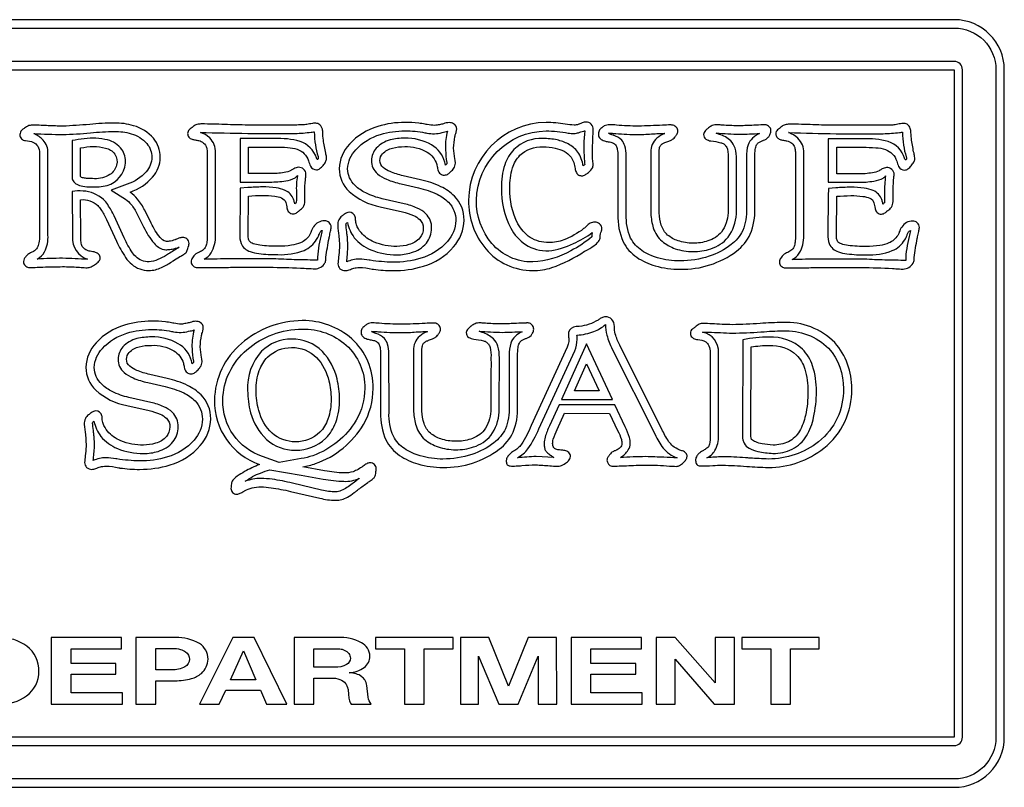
# Model space of a CAD drawing. Extents: x 0.43 to 8.05, y 3.74 to 7.47.
# Tile 2 of 2: x 3.27 to 8.05, y 3.74 to 7.47. Entities that reach past the tile are written whole.
import ezdxf

# ---------------------------------------------------------------- set-up
doc = ezdxf.new("R2010")
doc.units = 0

msp = doc.modelspace()

# ---------------------------------------------------------------- linework, layer by layer
for points in [[(7.802783, 7.467189), (0.6747, 7.467189, 0.415001), (0.431696, 7.224185), (0.431696, 3.984147, 0.416001), (0.6747, 3.741144), (7.802783, 3.741144, 0.415002), (8.045787, 3.984147), (8.045787, 7.224185, 0.414002)], [(8.004961, 3.984147, -0.414668), (7.802783, 3.781969), (0.6747, 3.781969, -0.415866), (0.472521, 3.984147), (0.472521, 7.224185, -0.414663), (0.6747, 7.426365), (7.802783, 7.426365, -0.413464), (8.004961, 7.224185)], [(7.802783, 7.264362), (0.6747, 7.264362, 0.411271), (0.634522, 7.224185), (0.634522, 3.984147, 0.423399), (0.6747, 3.943971), (7.802783, 3.943971, 0.411298), (7.84296, 3.984147), (7.84296, 7.224185, 0.411291)], [(3.297862, 6.880094, -0.113145), (3.336278, 6.871545, -0.133825), (3.356784, 6.853345, -0.145814), (3.365696, 6.819182), (3.365696, 6.421304, -0.049699), (3.362422, 6.383335, -0.074144), (3.354473, 6.360067, -0.162456), (3.335771, 6.341599, -0.031602), (3.334604, 6.341026, -0.003714), (3.332427, 6.340091, 0.026057), (3.317423, 6.33299, 0.094602), (3.302514, 6.321511, -0.003015), (3.299899, 6.318004, 0.03547), (3.29166, 6.305918, 0.126818), (3.287889, 6.292999, 0.203879), (3.295949, 6.273316, 0.125863), (3.312487, 6.263839, 0.013385), (3.354231, 6.265289, -0.006238), (3.382318, 6.266431), (3.382318, 6.266431, -0.003531), (3.477414, 6.268375), (3.477414, 6.268375, -0.019048), (3.552556, 6.265782, -0.00985), (3.567086, 6.264877, 0.01306), (3.597114, 6.26319, 0.097779), (3.616388, 6.268023, 0.053622), (3.63706, 6.279911, 0.062545), (3.653551, 6.29494, 0.163776), (3.660287, 6.309199, 0.190771), (3.653222, 6.327828, 0.125506), (3.637679, 6.337711, 0.042211), (3.625033, 6.341005, 0.008995), (3.61138, 6.343349, -0.012305), (3.606421, 6.34419, -0.082314), (3.585214, 6.353303, -0.126858), (3.572922, 6.367033, -0.086712), (3.567239, 6.386838, -0.032704), (3.565857, 6.414176), (3.565192, 6.593026, -0.219766), (3.648317, 6.564514, -0.038706), (3.662784, 6.545965, -0.040034), (3.690212, 6.497768), (3.739424, 6.391496, 0.044494), (3.783314, 6.312682, 0.070352), (3.813244, 6.280039, 0.182804), (3.896368, 6.249582, 0.106311), (3.95703, 6.263977, 0.035923), (4.007086, 6.292247, -0.000951), (4.013406, 6.296239, -0.033301), (4.043997, 6.316326, -0.01026), (4.047133, 6.317972, 0.020466), (4.06328, 6.326898, 0.092444), (4.07791, 6.339007, 0.036407), (4.085061, 6.356827, 0.01688), (4.089321, 6.370354, 0.057186), (4.091212, 6.380479, 0.238181), (4.080739, 6.403161, 0.16527), (4.059289, 6.410289, 0.078595), (4.042002, 6.40652, 0.020448), (4.026844, 6.400325, -0.004701), (4.024036, 6.39909, -0.059324), (4.022711, 6.398625, -0.065298), (3.994369, 6.391658, -0.075368), (3.977496, 6.391496, -0.15721), (3.951229, 6.409317, -0.068449), (3.907006, 6.479625), (3.875749, 6.541835, 0.055918), (3.84167, 6.596104, 0.07803), (3.804594, 6.629962, 0.13203), (3.914486, 6.70335, 0.176055), (3.951557, 6.799092, 0.175528), (3.917892, 6.891676, 0.148461), (3.821883, 6.952669, 0.07481), (3.728786, 6.965632, 0.025286), (3.609086, 6.958501, -0.006721), (3.478081, 6.950078, -0.007459), (3.408057, 6.952714, 0.009383), (3.33776, 6.955262, 0.077303), (3.314239, 6.952913, 0.092038), (3.293208, 6.940358), (3.291876, 6.93971, -0.04164), (3.291624, 6.93954, -0.004095), (3.291093, 6.939227, 0.073198), (3.279394, 6.93016, 0.194287), (3.2706, 6.909254, 0.418442)], [(4.105333, 6.886585, 0.038816), (4.112029, 6.884892, 0.007415), (4.121247, 6.883321, -0.016839), (4.137779, 6.880282, -0.084797), (4.15056, 6.875568, -0.143002), (4.170342, 6.858801, -0.08171), (4.176743, 6.8434, -0.060828), (4.179154, 6.821135), (4.179154, 6.420019, -0.032659), (4.177398, 6.38854, -0.05699), (4.172588, 6.367935, -0.169449), (4.156546, 6.347442, -0.070895), (4.13659, 6.337074, 0.140778), (4.114649, 6.320874, 0.046846), (4.107747, 6.311477, 0.131632), (4.101346, 6.292361, 0.197632), (4.109077, 6.273488, 0.130029), (4.125286, 6.263849, 0.005443), (4.216506, 6.264459, -0.001893), (4.291537, 6.265144), (4.499026, 6.265144, -0.014743), (4.649975, 6.26061, -0.008468), (4.666851, 6.259697, 0.011193), (4.701185, 6.258017, 0.261894), (4.75039, 6.286529, 0.100428), (4.754879, 6.304059, 0.032913), (4.755051, 6.313746), (4.755051, 6.313746, -0.018438), (4.770344, 6.407058, -0.001302), (4.771873, 6.414332, 0.003668), (4.777228, 6.440288, 0.029964), (4.780315, 6.459547, 0.221189), (4.770259, 6.483199, 0.181436), (4.747735, 6.491299, 0.250322), (4.6952, 6.462139, 0.057263), (4.687809, 6.449932, 0.021769), (4.68313, 6.43839, -0.000604), (4.682565, 6.436867, 0.000515), (4.68173, 6.434828, -0.010838), (4.678532, 6.427297, -0.04173), (4.675247, 6.421315, -0.16067), (4.63244, 6.384702, -0.062825), (4.58856, 6.372288, -0.041107), (4.5223, 6.367529, -0.036661), (4.434512, 6.372714, -0.052273), (4.401836, 6.379933, -0.133288), (4.385057, 6.390616, -0.141217), (4.378875, 6.405793, -0.035218), (4.377992, 6.426499), (4.379324, 6.611181, -0.017718), (4.44715, 6.614421, -0.036667), (4.506368, 6.610809, -0.069921), (4.53943, 6.601938, -0.229529), (4.560152, 6.580202, 0.000021), (4.5602, 6.580076, -0.026767), (4.565908, 6.552565, 0.001024), (4.566185, 6.550917, 0.155067), (4.575912, 6.532124, 0.19434), (4.59611, 6.524994, 0.145007), (4.614355, 6.531404, 0.046564), (4.625992, 6.541057, -0.005437), (4.627105, 6.542121, -0.053979), (4.627708, 6.542611, 0.088087), (4.644412, 6.557699, 0.162523), (4.652639, 6.585908), (4.652639, 6.628676, -0.017254), (4.655294, 6.690239, -0.017329), (4.656142, 6.697938, 0.024242), (4.65796, 6.716807, 0.229338), (4.646536, 6.742034, 0.173506), (4.621146, 6.750736, 0.081877), (4.599606, 6.743936, 0.034552), (4.586772, 6.736435, -0.020291), (4.585472, 6.735599, -0.081255), (4.55272, 6.725149, -0.044638), (4.48306, 6.720046), (4.379324, 6.720046), (4.379324, 6.849), (4.505668, 6.849, -0.020738), (4.569126, 6.847036, -0.06277), (4.615814, 6.838146, -0.240773), (4.670594, 6.781607, 0.032755), (4.679901, 6.755686, 0.276165), (4.709826, 6.73819, 0.148315), (4.724986, 6.744417, 0.059667), (4.740833, 6.759331, 0.052077), (4.753313, 6.777283, 0.114255), (4.758374, 6.792622, 0.037064), (4.757275, 6.803982, 0.010345), (4.755295, 6.81471, -0.003736), (4.754644, 6.818035, -0.034192), (4.754387, 6.81984, -0.01433), (4.74258, 6.882858, -0.032729), (4.73975, 6.921576, 0.015521), (4.738587, 6.930891, 0.04138), (4.736431, 6.939721, 0.205136), (4.720553, 6.960619, 0.124191), (4.701185, 6.964993, 0.039496), (4.689217, 6.963674, 0.008725), (4.675321, 6.960943, -0.014417), (4.662612, 6.958512, -0.033719), (4.640003, 6.956488, -0.009938), (4.605425, 6.955922), (4.376661, 6.955922, -0.012869), (4.264275, 6.958512, 0.008745), (4.15189, 6.961104, 0.02743), (4.134959, 6.959686, 0.056395), (4.124, 6.956927, 0.096226), (4.109104, 6.946544, -0.009984), (4.102014, 6.940368, 0.110012), (4.092535, 6.933726, 0.199921), (4.084057, 6.914449, 0.17034), (4.08971, 6.897601, 0.135429)], [(5.157878, 6.375296, -0.07753), (5.09936, 6.366872, -0.101113), (4.988553, 6.387851, -0.126042), (4.925125, 6.433617, -0.079723), (4.902878, 6.471408, -0.082758), (4.89906, 6.494613, 0.017043), (4.89863, 6.501962, 0.046127), (4.897199, 6.509432, 0.345922), (4.867274, 6.532761, 0.104344), (4.856165, 6.529906, 0.044902), (4.845245, 6.523527, 0.03585), (4.832694, 6.513321, 0.138462), (4.817079, 6.496219, 0.111327), (4.812076, 6.467312, 0.021434), (4.817037, 6.417941, -0.006715), (4.818726, 6.403808, -0.020191), (4.820725, 6.359743, -0.013715), (4.816556, 6.315203, 0.01176), (4.813408, 6.282631, 0.203139), (4.822802, 6.258493, 0.200167), (4.848651, 6.248935, 0.073257), (4.867687, 6.252904, 0.024387), (4.879243, 6.257358, -0.039618), (4.901853, 6.263352, -0.043902), (4.916485, 6.264486, -0.049377), (4.979633, 6.256484, 0.005766), (4.984976, 6.255415, 0.031961), (5.080071, 6.248935, 0.076519), (5.227708, 6.270318, 0.144001), (5.374552, 6.364149, 0.175667), (5.42514, 6.494429, 0.204626), (5.378295, 6.610797, 0.084158), (5.312983, 6.656354, 0.057279), (5.21374, 6.690228), (5.129285, 6.709668, -0.044629), (5.065995, 6.729503, -0.080928), (5.032443, 6.749763, -0.236164), (5.0169, 6.78354, -0.182493), (5.029786, 6.816589, -0.148753), (5.078082, 6.843806, -0.068151), (5.137268, 6.850933, -0.141127), (5.245746, 6.824365, -0.186245), (5.292879, 6.764749, -0.001724), (5.293769, 6.760241, 0.009122), (5.298199, 6.738828, 0.177575), (5.310583, 6.718821, 0.161764), (5.329456, 6.712908, 0.147707), (5.348544, 6.718872, 0.06196), (5.358933, 6.72795, -0.010361), (5.360037, 6.729108, 0.107857), (5.374799, 6.746106, 0.127185), (5.383312, 6.771228, 0.032166), (5.382504, 6.779212, 0.00508), (5.380539, 6.791335, -0.038907), (5.374515, 6.844118, -0.051917), (5.380855, 6.898566, 0.002905), (5.382656, 6.907958, -0.000129), (5.382699, 6.908087, 0.014816), (5.386314, 6.919873, 0.058236), (5.389299, 6.936469, 0.273756), (5.373406, 6.96239, 0.116792), (5.353386, 6.967574, 0.090127), (5.324793, 6.961742, -0.01767), (5.305261, 6.957368, -0.035394), (5.282232, 6.953965, -0.042281), (5.246738, 6.957976, 0.003307), (5.235685, 6.959797, 0.018186), (5.205092, 6.964982, 0.026477), (5.13859, 6.968222, 0.077163), (5.006261, 6.948782, 0.134596), (4.869184, 6.863408, 0.183358), (4.819393, 6.744012, 0.204976), (4.867524, 6.633365, 0.138623), (5.018899, 6.558682), (5.125964, 6.534058, -0.049856), (5.179631, 6.516784, -0.086556), (5.210169, 6.496959, -0.216799), (5.227043, 6.455, -0.173343), (5.210415, 6.408102, -0.152826)], [(5.134936, 6.573586), (5.028015, 6.59821, -0.058912), (4.947935, 6.626095, -0.08051), (4.896226, 6.662363, -0.202923), (4.860181, 6.744012, -0.180306), (4.899709, 6.836191, -0.13588), (5.018943, 6.909901, -0.07759), (5.138825, 6.927397, -0.052532), (5.235376, 6.918326, -0.003316), (5.24429, 6.91697, 0.039107), (5.282035, 6.913142, 0.037907), (5.318161, 6.919055, 0.010577), (5.345539, 6.925454), (5.342299, 6.915733, 0.081906), (5.334922, 6.834757, 0.025224), (5.340993, 6.773842, -0.002949), (5.341576, 6.769715, -0.058857), (5.341703, 6.768181), (5.334522, 6.761508, 0.071406), (5.331931, 6.775764, 0.1902), (5.267535, 6.859034, 0.140073), (5.137528, 6.891758, 0.062604), (5.066894, 6.883333, 0.146909), (4.998936, 6.843401, 0.183723), (4.976175, 6.78354, 0.227326), (5.004849, 6.71955, 0.079012), (5.048893, 6.692598, 0.046194), (5.120032, 6.67014), (5.204272, 6.650699, -0.05754), (5.294541, 6.619792, -0.086589), (5.349712, 6.580861, -0.201735), (5.384828, 6.492554, -0.175131), (5.344285, 6.390185, -0.144), (5.215289, 6.309199, -0.077178), (5.079856, 6.289758, -0.033755), (4.970343, 6.299479, -0.000495), (4.965276, 6.300266, 0.038132), (4.916557, 6.305311, 0.096405), (4.855646, 6.291703), (4.855646, 6.291703, 0.011118), (4.861476, 6.359743, 0.018232), (4.859533, 6.407696, 0.007015), (4.857175, 6.428231, -0.015836), (4.853053, 6.467312, -0.113431), (4.852472, 6.475148, -0.140509), (4.854642, 6.47966, -0.14744), (4.858885, 6.482217), (4.858885, 6.482217, 0.104893), (4.892581, 6.408992, 0.128412), (4.972367, 6.350266, 0.100894), (5.099296, 6.326047, 0.078558), (5.169929, 6.336415, 0.15072), (5.242181, 6.382586, 0.174188), (5.267778, 6.455, 0.213041), (5.238779, 6.525957, 0.08363), (5.197793, 6.553052, 0.052724)], [(5.758382, 6.250231, 0.087492), (5.850899, 6.263515, 0.055029), (6.009756, 6.342894, -0.011265), (6.013452, 6.344869, 0.040881), (6.055592, 6.370623, 0.064927), (6.076707, 6.390662, 0.168925), (6.085562, 6.412881, -0.126034), (6.091417, 6.441177, 0.024764), (6.093389, 6.445932, 0.082317), (6.094203, 6.450464, 0.240684), (6.082069, 6.476304, 0.161505), (6.05896, 6.484161, 0.144028), (6.037091, 6.479288, 0.055429), (6.018778, 6.464912, -0.013432), (6.005094, 6.453057, -0.077323), (5.909419, 6.398462, -0.088189), (5.836189, 6.385664, -0.149675), (5.745412, 6.410369, -0.117965), (5.686562, 6.476385, -0.125924), (5.646654, 6.65005, -0.079712), (5.660204, 6.747667, -0.116808), (5.696198, 6.808894, -0.203982), (5.807586, 6.849638, -0.055701), (5.867773, 6.84332, -0.065711), (5.909999, 6.828253, -0.118236), (5.944663, 6.799821, -0.112926), (5.963864, 6.74466, -0.006193), (5.964821, 6.740652, 0.103717), (5.972533, 6.720752, 0.116291), (5.98176, 6.71293, 0.102479), (5.997119, 6.709019, 0.1234), (6.012238, 6.71395, 0.051131), (6.028291, 6.725625, 0.098294), (6.048987, 6.750492, 0.082466), (6.051642, 6.76734, -0.045396), (6.048041, 6.819058, -0.01175), (6.049653, 6.889165, -0.003478), (6.050441, 6.903204, 0.015017), (6.051642, 6.932582, 0.194125), (6.042251, 6.960365, 0.210307), (6.016399, 6.970167, 0.0739), (5.998238, 6.966417, 0.019991), (5.983442, 6.960732, -0.013048), (5.981154, 6.959797, -0.08438), (5.969337, 6.955986, -0.039568), (5.959211, 6.955262, -0.023591), (5.915983, 6.960446, 0.030903), (5.822888, 6.968222), (5.822888, 6.968222, 0.40529), (5.446703, 6.591304, 0.176908), (5.530472, 6.354428, 0.224691)], [(6.105767, 6.878806, 0.027786), (6.124613, 6.874719, -0.009072), (6.137078, 6.872288, -0.058793), (6.145415, 6.869726, -0.181816), (6.16254, 6.85547, -0.081641), (6.168422, 6.837831, -0.045535), (6.170687, 6.808164), (6.171343, 6.521744, 0.113468), (6.196781, 6.389066, 0.128489), (6.263117, 6.313735, 0.081371), (6.351816, 6.272668, 0.071307), (6.473928, 6.255415, 0.165182), (6.746576, 6.343543, 0.11787), (6.813575, 6.426083, 0.10832), (6.835686, 6.550906), (6.835686, 6.79974, -0.037235), (6.837953, 6.837738, -0.084924), (6.844443, 6.859562, -0.124177), (6.854693, 6.871013, -0.047404), (6.86824, 6.877891, 0.006358), (6.874518, 6.880681, -0.010884), (6.877186, 6.88156, 0.15399), (6.900768, 6.896618, 0.067774), (6.908576, 6.907973, 0.117287), (6.913893, 6.926618, 0.168615), (6.908502, 6.944034, 0.115756), (6.893268, 6.955681, 0.0957), (6.886978, 6.956842, 0.020492), (6.8797, 6.956725, -0.01007), (6.876393, 6.956618, 0.00517), (6.8304, 6.954735, -0.006278), (6.761211, 6.952022, -0.011531), (6.687392, 6.954615, -0.003975), (6.672599, 6.955846, 0.011961), (6.654801, 6.957206, 0.097431), (6.629204, 6.953156, 0.069476), (6.611585, 6.942301, -0.021628), (6.609606, 6.940755, 0.047646), (6.596044, 6.928855, 0.063965), (6.589671, 6.919953, 0.120346), (6.586978, 6.909901, 0.263352), (6.598449, 6.88706, 0.11074), (6.622887, 6.878797, -0.032503), (6.670268, 6.870131, -0.103383), (6.684728, 6.863893), (6.69271, 6.856118, 0.006118), (6.693871, 6.85475, -0.130972), (6.702273, 6.838534, -0.062239), (6.706679, 6.788076, -0.001868), (6.706014, 6.528874, -0.142372), (6.67384, 6.43637, -0.146604), (6.608254, 6.39344, -0.085184), (6.5351, 6.382425, -0.082489), (6.46295, 6.39417, -0.097273), (6.412744, 6.421953, -0.135953), (6.381903, 6.469581, -0.056416), (6.371515, 6.528874, -0.001697), (6.371515, 6.823717, -0.036703), (6.372557, 6.840832, -0.06857), (6.375482, 6.851592, -0.12659), (6.385784, 6.8636, 0.000096), (6.386139, 6.863893, -0.054885), (6.399668, 6.870798, -0.007715), (6.418279, 6.878295, 0.006853), (6.426047, 6.88139, 0.063174), (6.439429, 6.888923, 0.062429), (6.447324, 6.896942, -0.010768), (6.448345, 6.898286, 0.03157), (6.456444, 6.909925, 0.041961), (6.460315, 6.917771, 0.089283), (6.461957, 6.925454, 0.175304), (6.455388, 6.944246, 0.136403), (6.439349, 6.955262, -0.036092), (6.433024, 6.955911, 0.036078), (6.426712, 6.956558, 0.007119), (6.38788, 6.954904, -0.010371), (6.270436, 6.950726, -0.020078), (6.164036, 6.955262, 0.021155), (6.131447, 6.957206, 0.119463), (6.105507, 6.951374, 0.049402), (6.092794, 6.941816, 0.011979), (6.085563, 6.935174, -0.000016), (6.085562, 6.935174, 0.120411), (6.080884, 6.928324, 0.109699), (6.076704, 6.907868, 0.213083), (6.085997, 6.889935, 0.102381)], [(6.958708, 6.885278, 0.03882), (6.965404, 6.883585, 0.007416), (6.97462, 6.882015, -0.016844), (6.991153, 6.878976, -0.084809), (7.003935, 6.874261, -0.142996), (7.023716, 6.857494, -0.081707), (7.030117, 6.842093, -0.060828), (7.032528, 6.819828), (7.032528, 6.418712, -0.032656), (7.030772, 6.387233, -0.05699), (7.025962, 6.366628, -0.169468), (7.009919, 6.346135, -0.070926), (6.989965, 6.335767, 0.140778), (6.968024, 6.319567, 0.046899), (6.961122, 6.310171, 0.131627), (6.954721, 6.291054, 0.197636), (6.962452, 6.272181, 0.130053), (6.978661, 6.262543, 0.005453), (7.069923, 6.263153, -0.001894), (7.144911, 6.263839), (7.3524, 6.263839, -0.014741), (7.50335, 6.259303, -0.008464), (7.520225, 6.258391, 0.011187), (7.554561, 6.256711, 0.261874), (7.603765, 6.285222, 0.100378), (7.608254, 6.302752, 0.032897), (7.608428, 6.312439, 0.00001), (7.608428, 6.312439, -0.018454), (7.623718, 6.405753, -0.001261), (7.62522, 6.412895, 0.003668), (7.630587, 6.4389, 0.029941), (7.63369, 6.45824, 0.221178), (7.623634, 6.481893, 0.181445), (7.60111, 6.489993, 0.250319), (7.548575, 6.460832, 0.057288), (7.541181, 6.448622, 0.021782), (7.536501, 6.437077, -0.000599), (7.535939, 6.43556, 0.000525), (7.535098, 6.433505, -0.010843), (7.531903, 6.425984, -0.041736), (7.528622, 6.420008, -0.160662), (7.485815, 6.383395, -0.062825), (7.441935, 6.370981, -0.041109), (7.375675, 6.366222, -0.036661), (7.287887, 6.371407, -0.052269), (7.255211, 6.378627, -0.133285), (7.238432, 6.389309, -0.141218), (7.23225, 6.404487, -0.035217), (7.231367, 6.425193), (7.232699, 6.609874, -0.017719), (7.300525, 6.613114, -0.036668), (7.359745, 6.609502, -0.069925), (7.392806, 6.60063, -0.229553), (7.413526, 6.578895, 0.00002), (7.413574, 6.578769, -0.026769), (7.419283, 6.551251, 0.001016), (7.419558, 6.54961, 0.155094), (7.429287, 6.530818, 0.194313), (7.449486, 6.523689, 0.145), (7.467727, 6.530097, 0.046559), (7.479363, 6.539748, -0.005446), (7.480478, 6.540813, -0.0541), (7.481082, 6.541304, 0.088102), (7.497787, 6.556393, 0.16252), (7.506014, 6.584603), (7.506014, 6.627371, -0.017255), (7.508669, 6.688932, -0.017318), (7.509517, 6.696632, 0.024226), (7.511333, 6.7155, 0.229328), (7.499909, 6.740727, 0.173514), (7.474519, 6.749431, 0.081881), (7.452974, 6.742627, 0.034561), (7.440142, 6.735126, -0.020207), (7.438847, 6.734292, -0.08126), (7.406095, 6.723843, -0.044633), (7.336435, 6.71874), (7.232699, 6.71874), (7.232699, 6.847693), (7.359043, 6.847693, -0.020737), (7.422501, 6.845729, -0.06277), (7.469189, 6.836839, -0.240778), (7.523969, 6.7803, 0.032761), (7.533275, 6.754381, 0.276129), (7.5632, 6.736883, 0.148316), (7.578361, 6.74311, 0.059669), (7.594208, 6.758025, 0.052077), (7.606688, 6.775977, 0.114253), (7.611749, 6.791317, 0.037078), (7.61065, 6.802676, 0.010348), (7.608669, 6.813403, -0.003737), (7.608017, 6.816728, -0.034203), (7.607761, 6.818533, -0.014329), (7.595955, 6.881552, -0.032736), (7.593126, 6.920269, 0.015504), (7.591961, 6.929585, 0.041296), (7.589806, 6.938414, 0.205129), (7.573929, 6.959312, 0.124198), (7.554561, 6.963686, 0.039492), (7.542586, 6.962366, 0.008724), (7.528683, 6.959634, -0.014382), (7.515986, 6.957206, -0.03369), (7.493377, 6.955182, -0.009943), (7.4588, 6.954615), (7.230035, 6.954615, -0.012859), (7.11765, 6.957206, 0.008745), (7.005265, 6.959797, 0.02743), (6.988333, 6.95838, 0.056398), (6.977374, 6.955621, 0.096235), (6.962477, 6.945238, -0.009983), (6.955387, 6.939062, 0.109986), (6.94591, 6.93242, 0.199911), (6.937432, 6.913142, 0.17034), (6.943085, 6.896294, 0.135429)], [(3.477982, 6.909254, 0.011689), (3.612767, 6.917678, -0.025042), (3.72876, 6.924806, -0.075557), (3.809761, 6.91379, -0.147905), (3.886307, 6.865675, -0.174925), (3.91085, 6.799092, -0.174201), (3.883147, 6.72927, -0.133102), (3.790321, 6.668194), (3.713856, 6.640331), (3.782544, 6.595618, -0.073875), (3.810085, 6.570103, -0.054759), (3.839569, 6.523689), (3.870674, 6.461481, 0.06584), (3.921461, 6.381937, 0.15691), (3.967875, 6.351967, 0.07026), (3.987348, 6.350996, 0.030116), (4.009348, 6.353989, 0.023244), (4.041207, 6.361821, -0.014958), (4.043043, 6.362335, -0.000438), (3.991203, 6.330583, -0.105053), (3.906486, 6.292787, -0.224061), (3.838921, 6.31179, -0.073446), (3.816322, 6.336253, -0.046809), (3.776712, 6.408344), (3.727462, 6.514618, 0.042028), (3.696521, 6.569293, 0.049142), (3.676271, 6.594322, 0.164181), (3.576673, 6.635503, 0.064306), (3.523989, 6.63385), (3.525285, 6.414176, 0.347184), (3.599157, 6.304014), (3.599157, 6.304014, 0.003186), (3.477333, 6.309199, 0.00856), (3.35486, 6.305311, 0.150413), (3.390257, 6.340465, 0.125178), (3.4067, 6.421304), (3.4067, 6.819182, 0.197196), (3.383053, 6.88275, 0.084653), (3.340741, 6.912628, -0.001048), (3.337364, 6.914437, -0.000035), (3.337364, 6.914437, 0.005054)], [(3.546021, 6.668194, 0.086361), (3.575323, 6.658982, 0.035645), (3.616134, 6.655313, 0.067149), (3.693119, 6.662364, 0.307426), (3.782217, 6.770522, 0.17569), (3.764714, 6.83757, 0.175312), (3.695711, 6.883333, 0.09073), (3.582779, 6.88954, 0.031535), (3.524638, 6.880094), (3.523989, 6.6993), (3.523989, 6.6993, 0.137885), (3.52565, 6.689952, 0.081064), (3.532054, 6.680036, 0.06634)], [(4.376571, 6.915096), (4.605317, 6.915096, 0.024695), (4.68378, 6.92096, -0.002345), (4.694022, 6.922052, -0.045266), (4.698021, 6.922299, 0.023305), (4.703881, 6.859221, 0.050356), (4.716774, 6.80299, -0.084001), (4.717969, 6.79458, -0.138302), (4.716503, 6.788924, -0.502264), (4.713228, 6.78852, -0.125964), (4.708997, 6.795862, 0.237022), (4.629374, 6.876621, 0.081048), (4.505524, 6.889824), (4.338337, 6.889824), (4.338337, 6.679222), (4.482844, 6.679222, 0.044731), (4.559875, 6.684973, 0.081879), (4.605317, 6.699958, 0.058845), (4.608698, 6.702414, 0.02015), (4.612346, 6.70592, 0.014364), (4.616458, 6.710424), (4.616458, 6.710424, 0.050331), (4.611797, 6.628676, -0.009724), (4.61115, 6.580076, -0.006032), (4.608315, 6.577323, -0.032277), (4.604021, 6.573597, -0.036545), (4.603458, 6.575528, -0.003484), (4.602556, 6.579339, 0.025694), (4.59819, 6.595629, 0.202388), (4.556716, 6.638802, 0.068879), (4.513259, 6.650941, 0.038277), (4.447203, 6.655244, 0.017406), (4.375922, 6.652004), (4.338987, 6.648765), (4.338337, 6.611181), (4.337042, 6.426499, -0.000316), (4.33704, 6.424833, 0.098799), (4.343317, 6.381484, 0.219483), (4.387586, 6.34161, 0.057088), (4.429058, 6.332537, 0.03989), (4.522372, 6.326706, 0.103644), (4.649057, 6.347523, 0.157679), (4.709646, 6.399931, 0.05303), (4.720661, 6.421962), (4.720661, 6.423258, 0.000327), (4.721511, 6.425132, -0.011487), (4.725121, 6.432817, -0.050143), (4.728437, 6.438162, -0.120077), (4.731677, 6.441646, -0.039298), (4.736861, 6.444643, 0.008847), (4.730382, 6.415483, 0.058825), (4.713958, 6.299799, -0.01094), (4.665903, 6.300942, 0.003067), (4.650029, 6.301433, -0.01178), (4.550885, 6.304025, 0.016003), (4.499043, 6.305969), (4.291682, 6.305969, 0.001296), (4.164024, 6.304674, 0.137992), (4.197879, 6.335723, 0.148562), (4.219751, 6.420019), (4.219751, 6.821135, 0.204468), (4.19125, 6.89363, 0.101627), (4.146359, 6.920091, -0.000031), (4.145878, 6.920281), (4.145878, 6.920281, 0.002786)], [(6.160732, 6.914437, 0.0194), (6.270246, 6.909901, 0.01549), (6.343359, 6.913002, -0.006354), (6.376758, 6.914867, -0.041457), (6.398551, 6.914437, -0.055302), (6.398239, 6.914298, -0.00376), (6.397463, 6.914012, 0.094123), (6.360804, 6.892424, 0.221147), (6.33051, 6.823717, 0.000046), (6.33051, 6.823717, 0.003216), (6.331158, 6.525635, 0.062424), (6.343065, 6.456863, 0.133308), (6.38559, 6.391496, 0.096657), (6.449744, 6.355612, 0.082728), (6.535281, 6.341599, 0.086141), (6.622114, 6.355207, 0.1445), (6.705707, 6.411098, 0.143277), (6.746532, 6.524336, 0.001787), (6.747179, 6.788076, 0.086702), (6.739572, 6.84431, 0.109949), (6.718819, 6.87924, 0.119976), (6.66358, 6.910655, -0.01767), (6.648682, 6.916382, -0.000007), (6.648682, 6.916382, 0.006451), (6.761436, 6.911197, 0.004755), (6.858636, 6.914437, 0.000019), (6.858636, 6.914437, 0.095833), (6.824292, 6.891758, 0.122418), (6.802908, 6.859357, 0.084665), (6.795132, 6.79974), (6.795132, 6.550906, -0.108544), (6.776583, 6.443175, -0.118669), (6.720611, 6.375296, -0.090561), (6.61369, 6.318757, -0.079656), (6.473721, 6.296239, -0.071185), (6.363397, 6.311791, -0.081018), (6.287094, 6.346783, -0.131272), (6.233228, 6.407048, -0.11297), (6.211925, 6.521744), (6.211276, 6.808164, 0.072559), (6.204883, 6.854083, 0.105909), (6.18983, 6.881822, 0.133585), (6.148506, 6.90586, -0.014747), (6.136608, 6.910321, -0.051319), (6.126389, 6.915733, -0.033506), (6.137275, 6.916029, -0.011947)], [(7.229944, 6.91379), (7.458693, 6.91379, 0.024694), (7.537171, 6.919656, -0.002342), (7.547401, 6.920746, -0.045203), (7.551394, 6.920993, 0.023307), (7.557254, 6.857915, 0.050361), (7.570149, 6.801683, -0.084001), (7.571343, 6.793274, -0.138286), (7.569877, 6.787618, -0.502256), (7.566602, 6.787214, -0.125978), (7.562372, 6.794556, 0.237023), (7.482749, 6.875314, 0.08105), (7.358899, 6.888518), (7.191713, 6.888518), (7.191713, 6.677915), (7.336218, 6.677915, 0.044734), (7.41325, 6.683667, 0.081854), (7.458693, 6.698651, 0.058854), (7.462074, 6.701107, 0.020148), (7.46572, 6.704614, 0.014361), (7.469832, 6.709118), (7.469832, 6.709118, 0.050338), (7.465172, 6.627371), (7.465172, 6.627371, -0.009723), (7.464525, 6.578769, 0.000132), (7.464525, 6.578769, -0.006002), (7.46169, 6.576016, -0.032138), (7.457397, 6.57229, -0.036678), (7.456833, 6.574222, -0.003497), (7.455931, 6.578035, 0.025777), (7.451564, 6.594322, 0.202382), (7.410091, 6.637496, 0.068882), (7.366634, 6.649636, 0.03828), (7.300579, 6.653939, 0.017393), (7.229297, 6.650699), (7.192361, 6.647458), (7.191713, 6.609874), (7.190417, 6.425193, -0.000317), (7.190415, 6.423526, 0.098801), (7.196691, 6.380176, 0.219485), (7.240961, 6.340303, 0.057083), (7.282433, 6.331231, 0.03988), (7.375747, 6.325399, 0.103645), (7.502432, 6.346216, 0.157682), (7.563021, 6.398625, 0.053011), (7.574036, 6.420657), (7.574036, 6.421953, 0.000321), (7.574878, 6.423809, -0.011485), (7.578493, 6.431505, -0.050157), (7.581812, 6.436857, -0.12001), (7.585052, 6.44034, -0.039371), (7.590236, 6.443336, 0.008863), (7.583757, 6.414176, 0.058831), (7.567332, 6.298492, -0.010941), (7.519282, 6.299635, 0.003068), (7.503404, 6.300126, -0.01178), (7.404258, 6.302718, 0.016004), (7.352419, 6.304662), (7.145057, 6.304662, 0.001296), (7.017399, 6.303367), (7.017399, 6.303367, 0.137982), (7.051253, 6.334416, 0.148554), (7.073128, 6.418712), (7.073128, 6.819828, 0.204458), (7.044624, 6.892324, 0.101629), (6.999735, 6.918784, -0.00003), (6.999254, 6.918974, 0.000036), (6.999254, 6.918974, 0.002786)], [(3.565192, 6.845101, -0.032315), (3.626849, 6.851813, -0.072109), (3.684893, 6.843806, -0.438291), (3.739811, 6.761289, -0.18475), (3.706519, 6.715479, -0.151026), (3.63236, 6.695412, -0.022701), (3.593085, 6.697055, -0.040183), (3.574025, 6.700176, -0.215217), (3.564525, 6.705779)], [(6.507017, 5.346928, 0.175548), (6.50128, 5.363209, 0.134385), (6.485067, 5.374144, 0.018598), (6.482242, 5.375009, -0.092204), (6.444668, 5.392917, 0.000006), (6.444535, 5.393012, -0.079167), (6.422543, 5.413608, -0.052016), (6.388137, 5.471972), (6.180658, 5.886697, -0.050938), (6.158379, 5.941617, -0.068979), (6.154054, 5.978067, 0.199817), (6.141586, 6.012573, 0.20381), (6.110169, 6.024724, 0.114101), (6.092734, 6.020256, 0.036918), (6.078045, 6.011286, -0.002589), (6.074925, 6.009171, -0.117776), (5.983818, 5.978715, -0.006522), (5.983662, 5.978722, 0.096826), (5.955609, 5.974506, 0.354173), (5.931283, 5.936594, 0.023876), (5.933369, 5.915468, -0.012748), (5.933939, 5.910674, -0.059743), (5.932276, 5.8982, -0.047446), (5.924632, 5.876978), (5.751065, 5.497244, -0.042507), (5.703365, 5.406311, -0.1192), (5.66514, 5.37224), (5.66514, 5.37224, 0.050447), (5.647519, 5.358899, 0.06704), (5.635404, 5.344474, 0.138083), (5.629897, 5.326879, 0.026823), (5.630209, 5.318263, 0.089158), (5.632292, 5.310486, 0.141167), (5.637867, 5.304411, 0.105359), (5.648653, 5.300899, 0.031751), (5.677496, 5.301142, 0.012456), (5.70584, 5.302843, -0.026339), (5.772342, 5.306082, -0.008068), (5.840615, 5.301897, 0.005675), (5.876086, 5.299603, 0.097695), (5.897782, 5.302924, 0.07779), (5.921968, 5.318394), (5.921968, 5.318394, 0.064874), (5.931612, 5.325766, 0.200936), (5.941256, 5.34626, 0.204399), (5.933359, 5.365781, 0.134686), (5.913994, 5.376068, 0.023332), (5.895003, 5.378322, -0.007913), (5.879514, 5.379926, -0.067984), (5.870101, 5.3819, -0.153827), (5.859957, 5.390972, -0.143439), (5.854801, 5.409764, -0.076913), (5.857795, 5.430257, -0.037123), (5.876753, 5.478453), (5.912662, 5.556863), (6.130781, 5.556214), (6.170021, 5.473268, -0.040834), (6.188054, 5.428718, -0.078769), (6.190631, 5.410413), (6.190631, 5.410412, -0.187619), (6.181807, 5.389791, -0.117291), (6.163369, 5.377364, -0.003983), (6.161119, 5.376517, 0.045214), (6.146976, 5.370133, 0.111199), (6.132112, 5.356628, -0.035559), (6.131714, 5.356063, -0.003896), (6.130898, 5.355033, 0.037), (6.123237, 5.344159, 0.127278), (6.118143, 5.328762, 0.349799), (6.142085, 5.30025, 0.013324), (6.212358, 5.302361, -0.00704), (6.306346, 5.305435, -0.01787), (6.421951, 5.300752, 0.009036), (6.45464, 5.298954, 0.117743), (6.470961, 5.303898, 0.061553), (6.488061, 5.316136, 0.064896), (6.501545, 5.331777, 0.137279)], [(3.928782, 5.410833, -0.07753), (3.870264, 5.40241, -0.101113), (3.759457, 5.423389, -0.126042), (3.696029, 5.469154, -0.079723), (3.673783, 5.506944, -0.082751), (3.669964, 5.530149, 0.017045), (3.669533, 5.537499, 0.046133), (3.668101, 5.544969, 0.345957), (3.638178, 5.568297, 0.104337), (3.627069, 5.565442, 0.044906), (3.616149, 5.559064, 0.035856), (3.603599, 5.548858, 0.138432), (3.587983, 5.531756, 0.111344), (3.582979, 5.50285, 0.021439), (3.58794, 5.453482, -0.006719), (3.589631, 5.439346, -0.020191), (3.591629, 5.395281, -0.013715), (3.58746, 5.350741, 0.01176), (3.584312, 5.318168, 0.203139), (3.593706, 5.29403, 0.200167), (3.619556, 5.284472, 0.073257), (3.638591, 5.288441, 0.024387), (3.650147, 5.292896, -0.039625), (3.672757, 5.29889, -0.043901), (3.687389, 5.300024, -0.04939), (3.750554, 5.292017, 0.005739), (3.755881, 5.290951, 0.03195), (3.850975, 5.284472, 0.076518), (3.998613, 5.305856, 0.144), (4.145457, 5.399686, 0.175669), (4.196046, 5.529967, 0.204628), (4.1492, 5.646334, 0.084157), (4.083887, 5.691891, 0.057278), (3.984644, 5.725765), (3.900189, 5.745206, -0.044629), (3.836898, 5.76504, -0.08093), (3.803347, 5.785301, -0.236164), (3.787804, 5.819078, -0.182493), (3.80069, 5.852127, -0.148753), (3.848986, 5.879343, -0.06815), (3.908171, 5.886471, -0.141128), (4.01665, 5.859902, -0.186247), (4.063783, 5.800285, -0.001676), (4.064657, 5.795856, 0.009122), (4.069103, 5.774365, 0.177575), (4.081487, 5.754359, 0.161764), (4.10036, 5.748446, 0.147707), (4.119448, 5.754409, 0.06196), (4.129837, 5.763487, -0.010361), (4.130942, 5.764646, 0.107857), (4.145703, 5.781643, 0.127185), (4.154217, 5.806765, 0.032161), (4.153408, 5.81475, 0.005079), (4.151444, 5.826873, -0.038901), (4.145421, 5.879656, -0.051921), (4.151764, 5.934126, 0.002889), (4.15356, 5.943496, -0.000125), (4.153603, 5.943622, 0.014815), (4.157216, 5.955405, 0.058228), (4.160201, 5.972007, 0.273788), (4.144311, 5.997927, 0.11679), (4.12429, 6.003111, 0.090119), (4.095697, 5.997279, -0.01766), (4.076165, 5.992905, -0.035395), (4.053136, 5.989503, -0.042275), (4.017642, 5.993513, 0.003307), (4.006588, 5.995335, 0.018193), (3.975996, 6.000519, 0.026477), (3.909494, 6.00376, 0.077163), (3.777165, 5.984319, 0.134597), (3.640089, 5.898945, 0.183358), (3.590297, 5.779549, 0.204977), (3.638428, 5.668902, 0.138623), (3.789801, 5.594219), (3.896867, 5.569596, -0.049855), (3.950535, 5.552322, -0.086556), (3.981073, 5.532496, -0.216801), (3.997947, 5.490537, -0.173343), (3.981319, 5.443639, -0.152826)], [(4.968944, 5.31645, 0.126669), (4.952712, 5.311973, 0.034273), (4.935712, 5.300587, -0.000134), (4.934367, 5.299603, -0.077191), (4.886481, 5.272954, -0.083513), (4.842592, 5.267203, -0.045514), (4.748828, 5.277571), (4.642431, 5.296362, 0.040283), (4.704936, 5.312562, 0.174255), (4.937688, 5.502431, 0.126804), (4.984236, 5.677392, 0.217038), (4.880415, 5.918045, 0.184625), (4.640432, 6.006579, 0.179754), (4.345002, 5.895122, 0.217976), (4.21416, 5.620367, 0.323675), (4.432951, 5.308026, 0.036455), (4.360361, 5.273544, 0.02594), (4.324812, 5.251414, 0.07586), (4.302612, 5.231562, 0.088759), (4.296847, 5.21399, 0.019392), (4.293963, 5.192033, 0.419033), (4.322557, 5.164169, 0.100455), (4.339421, 5.168488, 0.026295), (4.355463, 5.176901, -0.004814), (4.360465, 5.179721, -0.070188), (4.396623, 5.194545, -0.061591), (4.44026, 5.199162, -0.03805), (4.489059, 5.195517, -0.016425), (4.583244, 5.177776), (4.724889, 5.144729, 0.056421), (4.802029, 5.134361, 0.121192), (4.859068, 5.149299, 0.05163), (4.892158, 5.171691, -0.000034), (4.892469, 5.171944, -0.003414), (4.935157, 5.203815, 0.001643), (4.95764, 5.220546, -0.001448), (4.965668, 5.226166, 0.018902), (4.98294, 5.238778, 0.088921), (4.992885, 5.249707, 0.075104), (4.995502, 5.257948, 0.020015), (4.997372, 5.269956, 0.018729), (4.998869, 5.28729, 0.433181)], [(5.471937, 5.917031, -0.032494), (5.519317, 5.908363, -0.103385), (5.533776, 5.902126, -0.000187), (5.54176, 5.89435, 0.006114), (5.542921, 5.892983, -0.130995), (5.551322, 5.876768, -0.062242), (5.555729, 5.826308, -0.001872), (5.555062, 5.567107, -0.142378), (5.522889, 5.474603, -0.146601), (5.457304, 5.431674, -0.0852), (5.38415, 5.420657, -0.08249), (5.312, 5.432402, -0.097257), (5.261793, 5.460185, -0.135941), (5.230952, 5.507814, -0.056408), (5.220564, 5.567107, -0.001693), (5.220564, 5.861949), (5.220564, 5.861949, -0.036704), (5.221606, 5.879065, -0.068577), (5.224531, 5.889825, -0.126602), (5.234834, 5.901834, 0.000095), (5.235189, 5.902126, -0.054903), (5.248731, 5.909037, -0.007717), (5.267352, 5.916537, 0.006817), (5.275097, 5.919622, 0.063171), (5.288478, 5.927156, 0.062407), (5.296372, 5.935175, -0.010731), (5.297391, 5.936516, 0.03157), (5.305491, 5.948153, 0.04196), (5.309364, 5.956002, 0.089308), (5.311007, 5.963686, 0.175304), (5.304438, 5.982478, 0.136403), (5.288399, 5.993494, -0.036092), (5.282074, 5.994143, 0.036078), (5.275762, 5.99479, 0.007119), (5.236931, 5.993136, -0.010371), (5.119485, 5.988958, -0.020068), (5.013085, 5.993494, 0.021174), (4.980496, 5.995439, 0.119422), (4.954557, 5.989607, 0.049367), (4.941844, 5.980049, 0.011971), (4.934613, 5.973407, 0.000044), (4.934613, 5.973407, 0.120414), (4.929934, 5.966558, 0.109695), (4.925754, 5.9461, 0.213073), (4.935047, 5.928167, 0.102385), (4.954817, 5.917038, 0.027762), (4.973653, 5.912954, -0.009079), (4.986123, 5.910522, -0.058843), (4.994464, 5.907958, -0.181857), (5.011589, 5.893703, -0.081643), (5.017471, 5.876065, -0.045532), (5.019736, 5.846397), (5.020393, 5.559978, 0.113468), (5.045831, 5.427298, 0.128489), (5.112167, 5.351968, 0.081368), (5.200866, 5.3109, 0.07131), (5.322976, 5.293647, 0.165179), (5.595626, 5.381775, 0.117867), (5.662625, 5.464316, 0.108319), (5.684736, 5.589139), (5.684736, 5.837972, -0.037234), (5.687003, 5.875971, -0.084926), (5.693493, 5.897795, -0.124183), (5.703743, 5.909246, -0.047406), (5.71729, 5.916124, 0.006356), (5.723568, 5.918912, -0.01092), (5.72624, 5.919794, 0.153921), (5.749818, 5.93485, 0.067774), (5.757626, 5.946205, 0.117287), (5.762943, 5.96485, 0.168621), (5.757552, 5.982267, 0.115751), (5.742318, 5.993912, 0.095746), (5.736027, 5.995074, 0.020508), (5.72875, 5.994957, -0.010087), (5.725443, 5.99485, 0.005171), (5.679447, 5.992966, -0.006278), (5.61026, 5.990254, -0.011543), (5.53644, 5.992849, -0.004007), (5.521608, 5.994083, 0.011968), (5.503851, 5.995439, 0.097431), (5.478253, 5.991389, 0.069461), (5.460633, 5.980535, -0.021711), (5.458649, 5.978984, 0.047642), (5.44509, 5.967083, 0.063964), (5.438719, 5.958183, 0.12032), (5.436028, 5.948135, 0.263344), (5.447499, 5.925293, 0.110764)], [(6.306535, 5.34626, 0.008721), (6.183413, 5.341722, 0.000068), (6.183412, 5.341722, 0.108026), (6.221865, 5.379021, 0.140316), (6.231365, 5.410412, 0.073194), (6.227315, 5.439653, 0.04268), (6.20674, 5.490765), (6.156844, 5.597037), (5.886625, 5.597686), (5.839321, 5.495301, 0.038584), (5.818423, 5.441111, 0.071427), (5.814049, 5.409764, 0.061752), (5.815272, 5.388776, 0.100214), (5.821244, 5.374263, 0.072791), (5.832102, 5.362866, 0.018584), (5.847983, 5.351224, -0.005593), (5.861353, 5.341722), (5.775168, 5.346908, 0.000083), (5.775168, 5.346908, 0.004615), (5.6838, 5.341075, 0.113535), (5.734991, 5.384249, 0.054282), (5.788128, 5.480396), (5.961794, 5.860129, 0.088464), (5.973859, 5.91547, 0.065293), (5.972163, 5.935946, -0.000037), (5.972162, 5.935946, 0.072473), (6.055317, 5.95329, 0.082017), (6.110454, 5.987242, 0.057441), (6.117801, 5.935979, 0.051293), (6.143885, 5.868553), (6.351894, 5.453828, 0.051997), (6.390694, 5.388137, 0.083087), (6.421232, 5.359868, 0.081729), (6.458817, 5.340426, -0.006908), (6.394299, 5.342891, 0.005176)], [(6.971719, 5.997507, 0.01778), (6.861328, 5.992324), (6.861324, 5.992324, -0.010147), (6.726333, 5.986492, -0.009142), (6.62697, 5.990933, 0.006198), (6.586012, 5.992971, 0.113152), (6.565566, 5.98884, 0.066547), (6.546114, 5.975475, -0.003878), (6.545646, 5.975181, 0.056827), (6.532853, 5.965222, 0.070673), (6.525882, 5.956142, 0.126195), (6.522839, 5.945019, 0.209524), (6.530903, 5.925659, 0.121652), (6.547446, 5.916506, 0.035968), (6.558845, 5.914885, -0.129361), (6.597159, 5.903746, -0.138197), (6.612428, 5.884852, -0.105177), (6.618601, 5.85041), (6.619267, 5.448644, -0.060398), (6.615792, 5.406452, -0.141021), (6.607331, 5.39099, -0.061235), (6.597769, 5.383578, -0.00885), (6.582784, 5.374294, 0.005328), (6.572155, 5.367779, 0.033327), (6.565143, 5.362865, 0.053495), (6.554595, 5.349383, 0.046448), (6.550113, 5.340579, 0.090613), (6.548267, 5.331928, 0.105826), (6.551429, 5.312525, 0.240155), (6.566067, 5.300899, 0.015753), (6.632567, 5.303016, -0.006454), (6.677785, 5.304786, -0.008899), (6.796188, 5.298992, 0.008464), (6.901232, 5.293771, 0.169992), (7.170551, 5.387085, 0.236084), (7.305551, 5.675447, 0.189858), (7.223423, 5.899901, 0.213564)], [(3.90584, 5.609124), (3.798919, 5.633747, -0.058912), (3.718839, 5.661632, -0.080509), (3.66713, 5.697901, -0.202923), (3.631085, 5.779549, -0.180306), (3.670613, 5.871728, -0.135881), (3.789847, 5.945439, -0.077591), (3.909729, 5.962935, -0.05255), (4.006281, 5.953862, -0.003327), (4.015207, 5.952504, 0.039092), (4.052938, 5.948679, 0.037906), (4.089064, 5.954592, 0.010586), (4.116442, 5.960992), (4.113203, 5.951271, 0.081905), (4.105827, 5.870283, 0.025224), (4.1119, 5.809371, -0.002946), (4.112481, 5.805251, -0.058784), (4.112608, 5.803718), (4.105426, 5.797046, 0.071332), (4.102835, 5.811301, 0.190197), (4.038439, 5.89457, 0.140071), (3.908432, 5.927294, 0.062607), (3.837799, 5.918871, 0.14691), (3.76984, 5.878938, 0.183721), (3.747079, 5.819078, 0.227326), (3.775753, 5.755088, 0.079014), (3.819797, 5.728135, 0.046194), (3.890936, 5.705678), (3.975176, 5.686236, -0.057539), (4.065445, 5.65533, -0.086586), (4.120616, 5.616398, -0.201737), (4.155733, 5.528092, -0.175132), (4.11519, 5.425722, -0.143999), (3.986193, 5.344736, -0.077184), (3.850758, 5.325296, -0.033753), (3.741247, 5.335017, -0.000495), (3.73618, 5.335803, 0.038132), (3.687461, 5.340849, 0.096401), (3.626549, 5.32724), (3.626549, 5.32724, -0.000089), (3.626549, 5.32724, 0.011121), (3.632381, 5.395281, 0.018232), (3.630437, 5.443233, 0.007015), (3.628079, 5.463768, -0.015836), (3.623957, 5.50285, -0.113431), (3.623376, 5.510686, -0.140509), (3.625546, 5.515197, -0.147439), (3.629789, 5.517754), (3.629789, 5.517754, 0.104893), (3.663485, 5.444529, 0.128422), (3.743272, 5.385803, 0.100891), (3.870201, 5.361585, 0.078561), (3.940832, 5.371953, 0.15072), (4.013085, 5.418123, 0.174189), (4.038682, 5.490537, 0.213042), (4.009683, 5.561495, 0.083628), (3.968696, 5.58859, 0.052724)], [(4.25475, 5.620367, -0.216869), (4.371715, 5.864504, -0.180547), (4.640315, 5.965756, -0.185455), (4.853186, 5.88767, -0.216437), (4.943583, 5.677392, -0.12654), (4.90211, 5.522518, -0.172065), (4.691507, 5.350796, -0.030489), (4.635131, 5.336539), (4.52821, 5.317099), (4.447208, 5.34626, -0.325019)], [(5.610485, 5.949431, 0.004755), (5.707686, 5.952671, 0.09587), (5.673342, 5.92999, 0.122429), (5.651958, 5.89759, 0.084665), (5.644182, 5.837972), (5.644182, 5.589139, -0.108545), (5.625632, 5.481407, -0.118669), (5.569661, 5.413529, -0.090558), (5.462739, 5.35699, -0.079656), (5.322769, 5.334472, -0.071184), (5.212447, 5.350024, -0.081012), (5.136144, 5.385015, -0.131278), (5.082277, 5.445281, -0.112967), (5.060975, 5.559978), (5.060326, 5.846397, 0.072559), (5.053933, 5.892316, 0.105908), (5.03888, 5.920054, 0.133581), (4.997556, 5.944092, -0.014748), (4.985658, 5.948553, -0.051318), (4.975437, 5.953967, -0.033436), (4.986324, 5.954262, -0.011957), (5.009782, 5.952671, 0.0194), (5.119296, 5.948135, 0.015488), (5.192413, 5.951235, -0.006351), (5.225809, 5.9531, -0.041443), (5.2476, 5.952671, -0.055502), (5.247287, 5.952531, -0.00377), (5.246508, 5.952244, 0.094118), (5.209847, 5.93065, 0.221117), (5.17956, 5.861949), (5.17956, 5.861949, 0.003216), (5.180208, 5.563867, 0.062424), (5.192115, 5.495096, 0.133307), (5.23464, 5.429729, 0.096656), (5.298794, 5.393845, 0.082729), (5.384329, 5.379832, 0.086138), (5.471164, 5.393439, 0.144503), (5.554757, 5.449331, 0.143278), (5.595581, 5.562569, 0.001791), (5.596229, 5.826308), (5.596229, 5.826308, 0.086699), (5.588622, 5.882541, 0.109944), (5.567869, 5.917471, 0.119973), (5.512631, 5.948887, -0.017675), (5.497732, 5.954615, 0.000115), (5.497732, 5.954615, 0.006451)], [(7.145151, 5.418836, -0.169165), (6.901501, 5.334596, -0.006096), (6.812438, 5.339174, 0.00272), (6.790043, 5.340426, 0.017512), (6.677937, 5.345612, 0.011999), (6.605237, 5.341216, -0.000127), (6.603418, 5.341075, 0.147514), (6.641883, 5.375558, 0.145282), (6.659794, 5.448644), (6.659146, 5.85041, 0.373459), (6.582032, 5.950851, -0.03265), (6.611234, 5.950574, -0.002137), (6.669258, 5.948007, 0.006432), (6.726539, 5.945667, 0.009947), (6.864565, 5.951499, 0.000022), (6.86831, 5.951766, -0.017941), (6.971486, 5.956683, -0.212621), (7.193591, 5.872199, -0.191086), (7.265033, 5.675447, -0.236086)], [(6.904742, 5.926875, 0.038814), (6.777732, 5.913914), (6.77514, 5.4629, 0.04982), (6.777792, 5.427747, 0.064764), (6.783317, 5.411595, -0.000181), (6.783564, 5.41106, -0.020135), (6.783646, 5.410864, 0.171026), (6.808001, 5.387558, 0.068137), (6.850027, 5.371754, 0.047205), (6.923533, 5.361813, 0.119002), (7.016847, 5.382468, 0.136043), (7.086832, 5.447349, 0.080982), (7.12069, 5.53645, 0.055708), (7.134136, 5.662487, 0.083386), (7.11579, 5.786631, 0.115243), (7.066096, 5.868311, 0.201187)], [(4.607267, 5.377364, 0.200255), (4.754283, 5.435441, 0.108997), (4.802731, 5.512686, 0.088853), (4.821108, 5.626199, 0.062133), (4.808797, 5.7234, 0.13341), (4.737759, 5.856647, 0.206369), (4.588474, 5.916506, 0.199225), (4.442996, 5.857943, 0.202963), (4.375279, 5.667672, 0.069732), (4.389536, 5.559454, 0.140309), (4.467054, 5.429772, 0.188843)], [(4.416319, 5.667672, -0.088367), (4.431823, 5.764691, -0.109615), (4.472016, 5.829026, -0.199559), (4.588564, 5.875682, -0.205409), (4.708924, 5.82773, -0.133622), (4.76944, 5.713679, -0.05985), (4.780087, 5.626199, -0.086444), (4.764947, 5.528633, -0.111188), (4.725305, 5.464359, -0.200876), (4.607186, 5.418189, -0.187967), (4.494132, 5.460309, -0.142197), (4.428956, 5.570469, -0.070081)], [(7.052181, 5.469381, -0.139228), (6.998483, 5.418755, -0.119318), (6.923839, 5.402636, -0.035089), (6.871491, 5.408517, -0.047829), (6.84001, 5.417367, -0.135368), (6.820094, 5.429853, 0.027867), (6.819849, 5.430247, -0.115437), (6.817603, 5.43698, -0.040932), (6.816108, 5.4629), (6.818106, 5.878921, -0.037685), (6.904553, 5.88605, -0.201562), (7.037387, 5.839393, -0.118506), (7.078304, 5.770684, -0.080194), (7.093411, 5.662487, -0.055779), (7.081028, 5.545765, -0.08184)], [(4.802317, 5.175185, -0.057459), (4.734275, 5.184257), (4.592361, 5.217307, 0.025153), (4.494351, 5.236665, 0.035739), (4.440081, 5.239986, 0.100926), (4.363615, 5.226378, -0.07526), (4.437721, 5.266725, -0.021257), (4.483497, 5.282754), (4.635131, 5.256186), (4.741403, 5.237394, 0.042769), (4.842493, 5.226378, 0.119147), (4.917015, 5.241282, 0.011444), (4.905304, 5.232019, -0.029117), (4.857186, 5.196322, -0.043211), (4.828937, 5.181335, -0.095436)], [(3.362653, 4.304037, 0.241319), (3.303898, 4.42643, 0.163378), (3.170744, 4.467768), (2.968637, 4.467768), (2.968637, 4.144196), (3.170744, 4.144196, 0.160611), (3.303203, 4.18553, 0.243064)], [(4.183129, 4.362926, 0.259306), (4.141524, 4.438888, 0.147787), (4.025519, 4.467768), (3.833611, 4.467768), (3.833611, 4.144196), (3.929103, 4.144196), (3.929103, 4.25874), (4.023665, 4.25874, 0.073952), (4.10247, 4.268768, 0.104997), (4.150675, 4.294326, 0.209459)], [(4.952612, 4.235439, 0.095313), (4.944038, 4.262135, 0.11074), (4.92851, 4.278153, 0.096673), (4.901734, 4.291984, 0.068749), (4.867318, 4.297567, 0.143961), (4.940444, 4.323126, 0.237848), (4.968372, 4.377811, 0.265834), (4.927346, 4.442929, 0.145955), (4.812615, 4.467768), (4.600311, 4.467768), (4.600311, 4.144196), (4.695803, 4.144196), (4.696731, 4.271682), (4.780169, 4.271682, -0.092293), (4.822705, 4.264724, -0.130037), (4.850632, 4.24515, -0.065093), (4.855189, 4.237368, -0.020934), (4.858474, 4.228553, 0.00364), (4.859903, 4.224442, -0.054976), (4.863536, 4.208466, -0.01836), (4.864786, 4.192112, 0.03927), (4.867324, 4.167875, 0.106043), (4.877515, 4.144196), (4.974861, 4.144196, -0.121838), (4.960029, 4.178487)], [(4.006053, 4.311158), (3.929103, 4.311158), (3.929103, 4.415342), (4.012542, 4.415342, -0.068852), (4.049001, 4.410792, -0.09274), (4.074077, 4.39884, -0.240618), (4.093201, 4.362926, -0.267036), (4.07118, 4.32612, -0.139624)], [(4.798711, 4.3241), (4.695803, 4.3241), (4.695803, 4.414054), (4.801492, 4.414054, -0.039964), (4.829078, 4.412517, -0.078649), (4.844143, 4.407583, -0.128226), (4.865928, 4.390269, -0.15857), (4.873807, 4.368101, -0.265686), (4.854339, 4.337123, -0.138341)]]:
    msp.add_lwpolyline(points, format="xyb", close=True)
for points in [[(7.802136, 3.984794), (0.675349, 3.984794), (0.675349, 7.223537), (7.802136, 7.223537)], [(5.897642, 5.624254), (6.145181, 5.624254), (6.018819, 5.894474)], [(6.08091, 5.665079), (5.960543, 5.665079), (6.019728, 5.796625)], [(3.5184, 4.2898), (3.736265, 4.2898), (3.736265, 4.342217), (3.5184, 4.342217), (3.5184, 4.414054), (3.764086, 4.414054), (3.764086, 4.467768), (3.421982, 4.467768), (3.421982, 4.144196), (3.767794, 4.144196), (3.767794, 4.200492), (3.5184, 4.200492)], [(4.30365, 4.467768), (4.141406, 4.144196), (4.237824, 4.144196), (4.269342, 4.212786), (4.437149, 4.212786), (4.466812, 4.144196), (4.565086, 4.144196), (4.406558, 4.467768)], [(4.996182, 4.414054), (5.136179, 4.414054), (5.136179, 4.144196), (5.23166, 4.144196), (5.23166, 4.414054), (5.371657, 4.414054), (5.371657, 4.467768), (4.996182, 4.467768)], [(5.736, 4.467768), (5.640508, 4.232208), (5.545018, 4.467768), (5.407811, 4.467768), (5.407811, 4.144196), (5.495885, 4.144196), (5.495885, 4.377811), (5.594158, 4.144196), (5.686868, 4.144196), (5.785139, 4.377811), (5.785139, 4.144196), (5.875069, 4.144196), (5.874142, 4.467768)], [(6.040086, 4.2898), (6.258879, 4.2898), (6.258879, 4.342217), (6.040086, 4.342217), (6.040086, 4.414054), (6.285762, 4.414054), (6.285762, 4.467768), (5.944594, 4.467768), (5.944594, 4.144196), (6.289471, 4.144196), (6.289471, 4.200492), (6.040086, 4.200492)], [(6.643624, 4.249029), (6.449861, 4.467768), (6.356224, 4.467768), (6.356224, 4.144196), (6.448935, 4.144196), (6.448935, 4.362926), (6.638989, 4.144196), (6.737261, 4.144196), (6.737261, 4.467768), (6.643624, 4.467768)], [(6.772487, 4.414054), (6.912475, 4.414054), (6.912475, 4.144196), (7.007967, 4.144196), (7.007967, 4.414054), (7.147962, 4.414054), (7.147962, 4.467768), (6.772487, 4.467768)], [(4.292526, 4.263267), (4.355564, 4.403696), (4.414901, 4.263267)]]:
    msp.add_lwpolyline(points, close=True)
msp.add_lwpolyline([(5.823119, 6.927397, -0.041096), (5.930042, 6.917029, 0.040676), (5.959201, 6.914437, 0.053416), (5.980389, 6.918743, 0.009052), (6.004037, 6.92592, -0.002124), (6.008922, 6.927461, -0.031901), (6.011043, 6.928046, 0.055466), (6.008451, 6.790019, 0.012041), (6.010394, 6.764749, -0.000002), (6.010394, 6.764749, -0.04535), (6.007084, 6.76087, -0.006208), (6.003275, 6.75698), (6.003267, 6.756972, 0.109568), (5.977023, 6.82477, 0.118277), (5.929393, 6.863893, 0.070857), (5.876743, 6.883253, 0.055454), (5.807568, 6.890461, 0.203788), (5.667193, 6.837568, 0.113415), (5.622673, 6.763341, 0.082737), (5.606038, 6.65005, 0.126536), (5.651397, 6.455649, 0.118201), (5.722841, 6.376186, 0.14961), (5.836081, 6.344839, 0.079203), (5.955175, 6.381189, 0.06819), (6.046683, 6.433617, -0.002523), (6.046267, 6.430475, 0.033567), (6.044739, 6.412881, -0.056667), (5.942915, 6.34537, -0.117293), (5.758319, 6.291054, -0.221289), (5.56011, 6.381046, -0.179982), (5.48486, 6.591082, -0.402734), (5.823119, 6.927397)], format="xyb")

doc.saveas('drawing.dxf')
